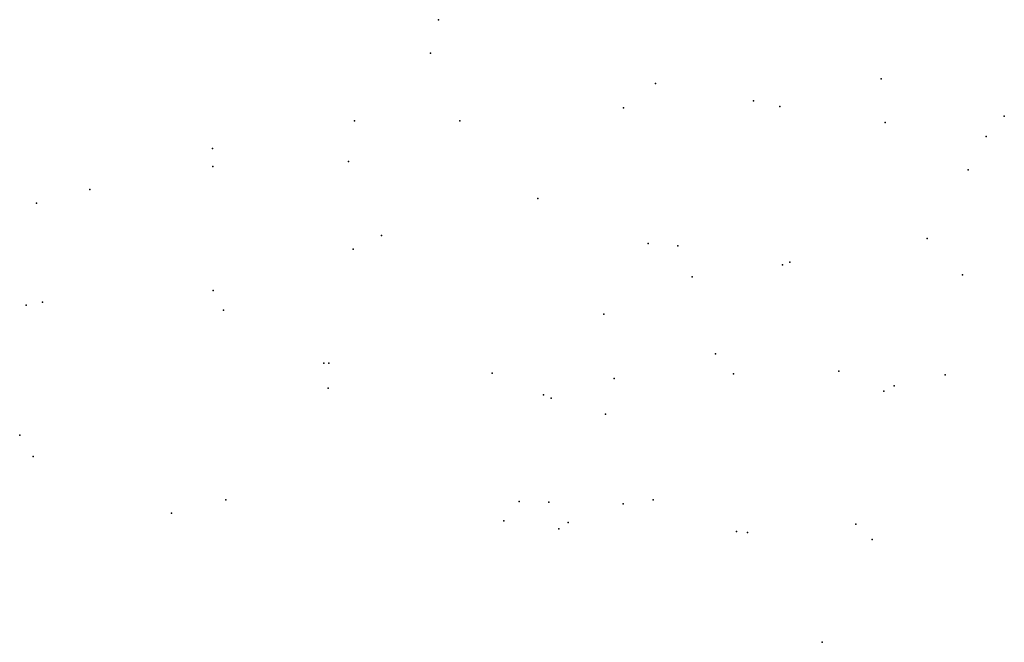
# Model space of a CAD drawing. Header units: metres. Extents: x 92392 to 92591, y 1600239 to 1600364.
import ezdxf

# ---------------------------------------------------------------- set-up
doc = ezdxf.new("R2010")
doc.units = ezdxf.units.M
doc.header["$LTSCALE"] = 25.4
doc.layers.add('Adresse', color=10, linetype='Continuous')
doc.layers.add('Gidtekst', color=10, linetype='Continuous')

msp = doc.modelspace()

# ---------------------------------------------------------------- linework, layer by layer
at = {"layer": 'Adresse'}
for p in [(92475.02, 1600357.66), (92565.96, 1600352.53), (92520.41, 1600351.6), (92545.51, 1600346.91), (92459.69, 1600344.01), (92590.8, 1600344.95), (92431.05, 1600338.48), (92583.53, 1600334.14), (92406.34, 1600330.15), (92465.16, 1600320.87), (92575.21, 1600320.3), (92524.94, 1600318.77), (92546.07, 1600314.98), (92431.17, 1600309.76), (92396.8, 1600307.46), (92532.54, 1600296.98), (92454.55, 1600295.1), (92454.43, 1600290.1), (92566.48, 1600289.48), (92499.41, 1600288.05), (92510.34, 1600284.79), (92392.17, 1600280.56), (92492.92, 1600267.19), (92498.92, 1600267.05), (92513.92, 1600266.7), (92519.94, 1600267.56), (92422.82, 1600264.83), (92489.82, 1600263.26), (92502.82, 1600262.96), (92560.85, 1600262.6), (92536.8, 1600261.16)]:
    msp.add_point(p, dxfattribs=at)
at = {"layer": 'Gidtekst'}
for p in [(92476.67, 1600364.45), (92540.22, 1600348.09), (92514, 1600346.67), (92480.95, 1600344.06), (92566.76, 1600343.72), (92587.14, 1600340.9), (92431.15, 1600334.81), (92458.53, 1600335.85), (92496.67, 1600328.34), (92395.56, 1600327.43), (92518.95, 1600319.24), (92459.46, 1600318.12), (92547.56, 1600315.48), (92527.8, 1600312.51), (92582.39, 1600312.97), (92393.45, 1600306.8), (92433.26, 1600305.79), (92510, 1600304.98), (92453.5, 1600295.14), (92487.49, 1600293.09), (92536.15, 1600292.96), (92557.42, 1600293.52), (92578.84, 1600292.74), (92512.12, 1600292.04), (92568.59, 1600290.54), (92497.83, 1600288.74), (92394.91, 1600276.3), (92433.72, 1600267.51), (92500.96, 1600261.67), (92539.01, 1600260.9), (92564.12, 1600259.49), (92554.05, 1600238.77)]:
    msp.add_point(p, dxfattribs=at)

doc.saveas('drawing.dxf')
